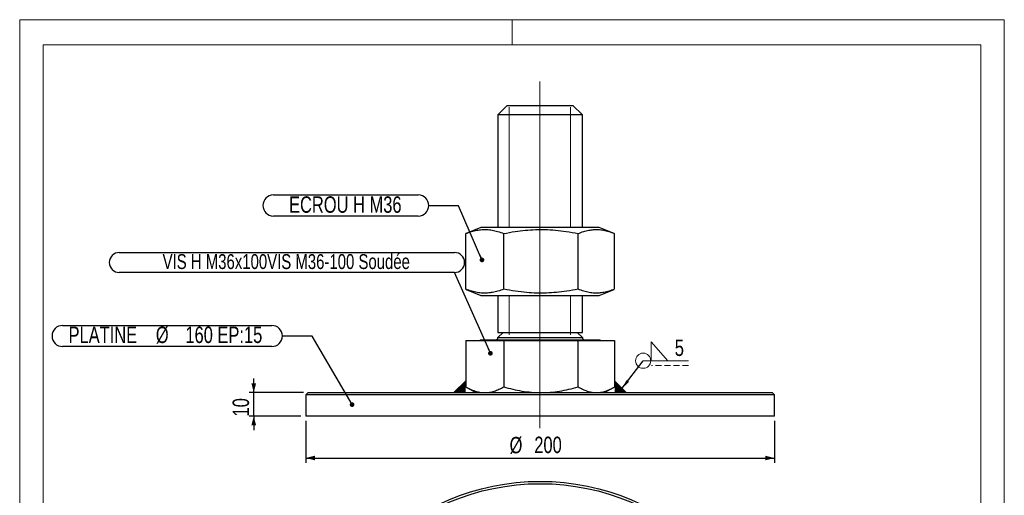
# Model space of a CAD drawing. Header units: millimetres. Extents: x 0 to 210, y 0 to 297.
# Tile 2 of 2: x 0 to 210, y 196 to 297. Entities that reach past the tile are written whole.
import ezdxf

# ---------------------------------------------------------------- set-up
doc = ezdxf.new("R2010")
doc.units = ezdxf.units.MM
doc.linetypes.add('HIDDEN', pattern=[1.905, 1.27, -0.635])
doc.layers.add('COTES', color=1, linetype='Continuous')
doc.layers.add('NOTES', color=6, linetype='Continuous')
doc.layers.add('TRAIT-FORT', color=4, linetype='Continuous', lineweight=25)
doc.styles.add('SLDTEXTSTYLE0', font='TXT', dxfattribs={"width": 0.75})
doc.dimstyles.new('SLDDIMSTYLE0', dxfattribs={"dimtxt": 3.5, "dimasz": 2, "dimexe": 0, "dimexo": 0.0625, "dimgap": 0.875, "dimtad": 1, "dimlfac": 2, "dimrnd": 1e-09, "dimzin": 12, "dimdsep": 46, "dimtxsty": 'SLDTEXTSTYLE0', "dimsah": 1, "dimcen": 0.09, "dimadec": 0, "dimazin": 3, "dimtfac": 1, "dimtmove": 0, "dimatfit": 0, "dimfxl": 0, "dimfrac": 2, "dimtolj": 1, "dimtzin": 12, "dimarcsym": 0})
doc.dimstyles.new('SLDDIMSTYLE1', dxfattribs={"dimtxt": 3.5, "dimasz": 2, "dimexe": 0, "dimexo": 0.0625, "dimgap": 0.875, "dimtad": 1, "dimlfac": 2, "dimrnd": 1e-09, "dimzin": 12, "dimdsep": 46, "dimtxsty": 'SLDTEXTSTYLE0', "dimsah": 1, "dimcen": 0.09, "dimadec": 0, "dimazin": 3, "dimtfac": 1, "dimtofl": 0, "dimtmove": 0, "dimatfit": 3, "dimfxl": 0, "dimfrac": 2, "dimtolj": 1, "dimtzin": 12, "dimarcsym": 0})
doc.dimstyles.new('SLDDIMSTYLE2', dxfattribs={"dimtxt": 0.18, "dimasz": 1, "dimexe": 0, "dimexo": 0.0625, "dimgap": 0, "dimtad": 0, "dimtih": 1, "dimtoh": 1, "dimdec": 0, "dimrnd": 1e-09, "dimzin": 0, "dimdsep": 46, "dimtxsty": 'Standard', "dimblk1": 'DOT', "dimblk2": 'DOT', "dimsah": 1, "dimcen": 0.09, "dimadec": 0, "dimazin": 0, "dimtfac": 1, "dimtdec": 0, "dimtofl": 0, "dimtmove": 0, "dimatfit": 3, "dimldrblk": 'DOT', "dimfxl": 0, "dimfrac": 2, "dimtolj": 1, "dimtzin": 0, "dimarcsym": 0})
doc.dimstyles.new('SLDDIMSTYLE3', dxfattribs={"dimtxt": 0.18, "dimasz": 2, "dimexe": 0, "dimexo": 0.0625, "dimgap": 0, "dimtad": 0, "dimtih": 1, "dimtoh": 1, "dimdec": 0, "dimrnd": 1e-09, "dimzin": 0, "dimdsep": 46, "dimtxsty": 'Standard', "dimsah": 1, "dimcen": 0.09, "dimadec": 0, "dimazin": 0, "dimtfac": 2, "dimtdec": 0, "dimtofl": 0, "dimtmove": 0, "dimatfit": 3, "dimfxl": 0, "dimfrac": 2, "dimtolj": 1, "dimtzin": 0, "dimarcsym": 0})

# ---------------------------------------------------------------- blocks, each defined once
blk = doc.blocks.new('_D')
at = {"layer": 'COTES', "color": 1}
for p, q in [((49.9, 217.45), (49.9, 220.45)), ((60.48, 217.45), (48.9, 217.45)), ((49.9, 212.45), (49.9, 217.45)), ((59.98, 212.45), (48.9, 212.45)), ((49.9, 212.45), (49.9, 209.45))]:
    blk.add_line(p, q, dxfattribs=at)
for points in [[(49.9, 217.45), (50.4, 219.45), (49.4, 219.45)], [(49.9, 212.45), (49.4, 210.45), (50.4, 210.45)]]:
    blk.add_solid(points, dxfattribs=at)
at = {"layer": 'COTES', "color": 1, "insert": (45.39, 212.36), "char_height": 3.5, "attachment_point": 1, "rotation": 90, "style": 'SLDTEXTSTYLE0'}
blk.add_mtext('10', dxfattribs=at)
blk = doc.blocks.new('_D_1')
at = {"layer": 'COTES', "color": 1}
for p, q in [((60.98, 211.45), (60.98, 202.49)), ((160.98, 211.45), (160.98, 202.49)), ((60.98, 203.49), (160.98, 203.49))]:
    blk.add_line(p, q, dxfattribs=at)
for points in [[(60.98, 203.49), (62.98, 202.99), (62.98, 203.99)], [(160.98, 203.49), (158.98, 203.99), (158.98, 202.99)]]:
    blk.add_solid(points, dxfattribs=at)
at = {"layer": 'COTES', "color": 1, "char_height": 3.5, "attachment_point": 1, "style": 'SLDTEXTSTYLE0'}
for s, insert in [('%%c', (104.47, 208)), ('200', (109.74, 208.05))]:
    blk.add_mtext(s, dxfattribs=dict(at, insert=insert))
blk = doc.blocks.new('SW_NOTE_4')
at = {"layer": 'NOTES', "color": 0}
for p, q in [((-46.89, 2.28), (-2.24, 2.28)), ((-2.24, -2.2), (-46.89, -2.2))]:
    blk.add_line(p, q, dxfattribs=at)
for centre, start, end in [((-46.89, 0.04), 90, 270), ((-2.24, 0.04), 270, 90)]:
    blk.add_arc(centre, 2.24, start, end, dxfattribs=at)
at = {"layer": 'NOTES', "color": 0, "char_height": 3.5, "attachment_point": 2, "style": 'SLDTEXTSTYLE0'}
for s, insert in [('%%c', (-25.62, 2.04)), ('160 EP:15', (-12.48, 2.04)), ('PLATINE', (-38.28, 2.04))]:
    blk.add_mtext(s, dxfattribs=dict(at, insert=insert))
blk = doc.blocks.new('_Dot')
at = {"color": 0, "linetype": 'ByBlock', "lineweight": -2}
blk.add_line((-0.5, 0), (-1, 0), dxfattribs=at)
at = {"color": 0, "linetype": 'ByBlock', "const_width": 0.5}
blk.add_lwpolyline([(-0.25, 0, 1), (0.25, 0, 1)], format="xyb", close=True, dxfattribs=at)
blk = doc.blocks.new('SW_NOTE_5')
at = {"layer": 'NOTES', "color": 0}
for p, q in [((-71.51, 4.26), (0, 4.26)), ((0, 0), (-71.51, 0))]:
    blk.add_line(p, q, dxfattribs=at)
for centre, start, end in [((-71.51, 2.13), 90, 270), ((0, 2.13), 270, 90)]:
    blk.add_arc(centre, 2.13, start, end, dxfattribs=at)
at = {"layer": 'NOTES', "color": 0, "insert": (-35.9, 3.91), "char_height": 3.175, "attachment_point": 2, "style": 'SLDTEXTSTYLE0'}
blk.add_mtext('VIS H M36x100VIS M36-100 Soudée', dxfattribs=at)
blk = doc.blocks.new('SW_NOTE_6')
at = {"layer": 'NOTES', "color": 0}
for p, q in [((-33.13, 2.28), (-2.24, 2.28)), ((-2.24, -2.2), (-33.13, -2.2))]:
    blk.add_line(p, q, dxfattribs=at)
for centre, start, end in [((-33.13, 0.04), 90, 270), ((-2.24, 0.04), 270, 90)]:
    blk.add_arc(centre, 2.24, start, end, dxfattribs=at)
at = {"layer": 'NOTES', "color": 0, "insert": (-17.8, 1.99), "char_height": 3.5, "attachment_point": 2, "style": 'SLDTEXTSTYLE0'}
blk.add_mtext('ECROU H M36', dxfattribs=at)
blk = doc.blocks.new('SW_SYMBOL_WELD_FILL')
at = {"color": 0, "linetype": 'Continuous', "lineweight": 18}
for p, q in [((100, 0), (100, 900)), ((100, 900), (900, 0)), ((100, 0), (900, 0))]:
    blk.add_line(p, q, dxfattribs=at)
blk = doc.blocks.new('SW_WELDSYMBOL_0')
at = {"color": 0, "linetype": 'Continuous', "lineweight": 18}
blk.add_line((9.65, 0), (0, 0), dxfattribs=at)
at = {"color": 0, "linetype": 'HIDDEN', "lineweight": 18}
blk.add_line((9.65, -1), (1.8, -1), dxfattribs=at)
at = {"color": 0, "linetype": 'Continuous', "lineweight": 18}
blk.add_circle((0, 0), 1.62, dxfattribs=at)
at = {"color": 0, "linetype": 'Continuous', "lineweight": 18, "xscale": 0.004470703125, "yscale": 0.004470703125, "zscale": 0.004470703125}
blk.add_blockref('SW_SYMBOL_WELD_FILL', (1.27, 0), dxfattribs=at)
at = {"color": 0, "linetype": 'Continuous', "lineweight": 18, "insert": (6.75, 4.51), "char_height": 3.5, "attachment_point": 1, "style": 'SLDTEXTSTYLE0'}
blk.add_mtext('5', dxfattribs=at)

msp = doc.modelspace()

# ---------------------------------------------------------------- hatches: boundary and pattern name
at = {"linetype": 'Continuous', "lineweight": 18}
for points in [[(95.108403, 219.946439), (95.108403, 218.674539), (95.108403, 217.446439), (92.608403, 217.446439)], [(126.860343, 219.946439), (126.860343, 218.674539), (126.860343, 217.446439), (129.360343, 217.446439)]]:
    msp.add_hatch(color=7, dxfattribs=at).paths.add_polyline_path(points, flags=0)

# ---------------------------------------------------------------- linework, layer by layer
at = {"color": 7, "linetype": 'Continuous', "lineweight": 18}
for p, q in [((-0.017078, 297.000013), (209.982922, 297.000013)), ((-0.017078, 297.000013), (-0.017078, 0.000013)), ((104.982922, 297.000013), (104.982922, 291.626821)), ((209.982922, 297.000013), (209.982922, 0.000013)), ((5.000009, 291.626821), (205.000022, 291.626821)), ((5.000009, 291.626821), (5.000009, 148.509076)), ((205.000022, 291.626821), (204.999893, 5.000066)), ((110.91369, 283.78275), (110.91369, 209.850284)), ((104.360878, 278.349251), (104.360878, 252.696439)), ((117.466503, 278.349251), (117.466503, 252.696439)), ((123.598884, 252.696439), (98.369863, 252.696439)), ((98.369863, 238.196439), (123.598884, 238.196439)), ((104.360878, 238.196439), (104.360878, 229.796439)), ((117.466503, 238.196439), (117.466503, 229.796439)), ((95.108403, 219.946439), (92.608403, 217.446439)), ((126.860343, 219.946439), (129.360343, 217.446439))]:
    msp.add_line(p, q, dxfattribs=at)
at = {"layer": 'TRAIT-FORT', "color": 4, "linetype": 'Continuous', "lineweight": 25}
for p, q in [((103.984373, 278.696439), (101.984373, 276.696439)), ((103.984373, 278.696439), (104.964998, 278.696439)), ((104.964998, 278.696439), (117.984373, 278.696439)), ((119.984373, 276.696439), (117.984373, 278.696439)), ((101.984373, 276.696439), (101.984373, 252.696439)), ((103.245177, 276.696439), (101.984373, 276.696439)), ((119.984373, 276.696439), (103.245177, 276.696439)), ((119.984373, 252.696439), (119.984373, 276.696439)), ((98.369863, 252.696439), (95.216272, 251.422305)), ((104.809794, 252.696439), (98.369863, 252.696439)), ((123.598884, 252.696439), (104.809794, 252.696439)), ((126.752474, 251.422305), (123.598884, 252.696439)), ((95.226184, 251.420565), (95.108411, 251.378257)), ((95.108411, 239.514621), (95.108411, 251.378257)), ((103.212802, 239.514621), (103.212802, 251.378257)), ((119.088764, 239.514621), (119.088764, 251.378257)), ((126.860335, 239.514621), (126.860335, 251.378257)), ((95.108411, 239.514621), (95.226187, 239.472019)), ((95.216272, 239.470572), (98.369863, 238.196439)), ((123.598884, 238.196439), (126.752474, 239.470572)), ((98.369863, 238.196439), (104.809794, 238.196439)), ((101.984373, 238.196439), (101.984373, 230.278939)), ((104.809794, 238.196439), (123.598884, 238.196439)), ((119.984373, 230.278939), (119.984373, 238.196439)), ((103.066873, 230.278939), (101.984373, 229.196439)), ((101.984373, 230.278939), (119.984373, 230.278939)), ((101.984373, 229.196439), (119.984373, 229.196439)), ((119.984373, 229.196439), (118.901873, 230.278939)), ((95.108403, 228.596439), (95.108403, 218.674539)), ((95.108403, 228.596439), (103.212799, 228.596439)), ((98.206873, 228.696439), (98.206873, 228.596439)), ((98.206873, 228.696439), (123.761873, 228.696439)), ((103.212799, 228.596439), (103.212799, 218.674539)), ((103.212799, 228.596439), (119.088768, 228.596439)), ((119.088768, 218.674539), (119.088768, 228.596439)), ((119.088768, 228.596439), (126.860343, 228.596439)), ((123.761873, 228.596439), (123.761873, 228.696439)), ((126.860343, 228.596439), (126.860343, 218.674539)), ((95.216203, 218.61726), (95.108403, 218.674539)), ((95.213765, 218.613037), (97.234373, 217.446439)), ((124.734373, 217.446439), (126.754981, 218.613037)), ((61.484373, 217.446439), (60.984373, 216.946439)), ((60.984373, 216.946439), (60.984373, 212.446439)), ((160.984373, 216.946439), (60.984373, 216.946439)), ((61.484373, 217.446439), (160.484373, 217.446439)), ((160.984373, 216.946439), (160.484373, 217.446439)), ((160.984373, 212.446439), (160.984373, 216.946439)), ((156.419189, 212.446439), (60.984373, 212.446439)), ((160.984373, 212.446439), (156.419189, 212.446439))]:
    msp.add_line(p, q, dxfattribs=at)
for radius in [50, 49.5]:
    msp.add_circle((110.984373, 148.516572), radius, dxfattribs=at)
for centre, start, end in [((101.484373, 229.196439), 270, 360), ((120.484373, 229.196439), 180, 270)]:
    msp.add_arc(centre, 0.5, start, end, dxfattribs=at)
for points, knots in [([(95.108411, 251.378257), (95.520773, 251.530818), (96.307612, 251.821923), (97.459689, 252.097083), (98.549656, 252.238111), (99.635842, 252.24748), (100.757819, 252.117882), (101.96059, 251.840098), (102.781842, 251.537204), (103.212802, 251.378257)], [0, 0, 0, 0, 0.1541644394, 0.2941655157, 0.4261538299, 0.5553400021, 0.693009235, 0.8389033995, 1, 1, 1, 1]), ([(103.212802, 251.378257), (104.020591, 251.530818), (105.561956, 251.821923), (107.818799, 252.097083), (109.953972, 252.238111), (112.081738, 252.24748), (114.279617, 252.117882), (116.635765, 251.840098), (118.244542, 251.537204), (119.088764, 251.378257)], [0, 0, 0, 0, 0.1541644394, 0.2941655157, 0.4261538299, 0.5553400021, 0.693009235, 0.8389033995, 1, 1, 1, 1]), ([(119.088764, 251.378257), (119.484192, 251.530817), (120.238718, 251.821921), (121.343484, 252.097089), (122.388687, 252.238088), (123.430276, 252.247566), (124.506142, 252.117527), (125.620041, 251.85105), (126.368449, 251.564037), (126.742562, 251.420565)], [0, 0, 0, 0, 0.1565556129, 0.2987281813, 0.4327637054, 0.5639536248, 0.7037581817, 0.8519152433, 1, 1, 1, 1]), ([(103.212802, 239.514621), (102.800441, 239.36206), (102.013601, 239.070955), (100.861524, 238.795795), (99.771557, 238.654766), (98.685371, 238.645398), (97.563394, 238.774995), (96.360623, 239.05278), (95.539371, 239.355674), (95.108411, 239.514621)], [0, 0, 0, 0, 0.1541644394, 0.2941655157, 0.4261538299, 0.5553400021, 0.693009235, 0.8389033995, 1, 1, 1, 1]), ([(119.088764, 239.514621), (118.280975, 239.36206), (116.73961, 239.070955), (114.482768, 238.795795), (112.347594, 238.654766), (110.219828, 238.645398), (108.02195, 238.774995), (105.665802, 239.05278), (104.057025, 239.355674), (103.212802, 239.514621)], [0, 0, 0, 0, 0.1541644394, 0.2941655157, 0.4261538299, 0.5553400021, 0.693009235, 0.8389033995, 1, 1, 1, 1]), ([(126.742559, 239.472019), (126.386286, 239.334962), (125.670884, 239.059747), (124.60559, 238.796133), (123.560417, 238.65468), (122.518828, 238.645422), (121.44293, 238.774988), (120.289552, 239.052782), (119.502027, 239.355675), (119.088764, 239.514621)], [0, 0, 0, 0, 0.1410419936, 0.2832150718, 0.4172510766, 0.5484414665, 0.6882465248, 0.8364041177, 1, 1, 1, 1]), ([(95.108403, 218.674539), (95.436086, 218.498735), (96.091375, 218.147166), (97.098147, 217.760515), (98.122447, 217.497698), (98.81457, 217.463524), (99.160601, 217.446439)], [0, 0, 0, 0, 0.2477111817, 0.4953654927, 0.7477052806, 1, 1, 1, 1]), ([(99.160601, 217.446439), (99.499745, 217.462837), (100.178089, 217.495637), (101.195812, 217.751742), (102.209804, 218.137019), (102.87844, 218.495351), (103.212799, 218.674539)], [0, 0, 0, 0, 0.2472747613, 0.4945905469, 0.7472643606, 1, 1, 1, 1]), ([(103.212799, 218.674539), (103.854706, 218.498735), (105.138374, 218.147166), (107.110573, 217.760515), (109.117108, 217.497698), (110.472932, 217.463524), (111.150783, 217.446439)], [0, 0, 0, 0, 0.24771118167, 0.49536549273, 0.74770528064, 1, 1, 1, 1]), ([(111.150783, 217.446439), (111.815144, 217.462837), (113.143975, 217.495637), (115.137626, 217.751742), (117.123969, 218.137019), (118.433782, 218.495351), (119.088768, 218.674539)], [0, 0, 0, 0, 0.2472747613, 0.4945905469, 0.7472643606, 1, 1, 1, 1]), ([(119.088768, 218.674539), (119.402994, 218.498735), (120.031372, 218.147166), (120.996799, 217.760515), (121.979035, 217.497698), (122.642735, 217.463524), (122.974555, 217.446439)], [0, 0, 0, 0, 0.2477111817, 0.4953654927, 0.7477052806, 1, 1, 1, 1]), ([(122.974555, 217.446439), (123.299772, 217.462837), (123.950259, 217.495637), (124.926187, 217.751742), (125.898538, 218.137019), (126.539715, 218.495351), (126.860343, 218.674539)], [0, 0, 0, 0, 0.2472747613, 0.4945905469, 0.7472643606, 1, 1, 1, 1])]:
    msp.add_open_spline(points, degree=3, knots=knots, dxfattribs=at)

# ---------------------------------------------------------------- block references
at = {"color": 7, "linetype": 'Continuous', "lineweight": 18}
msp.add_blockref('SW_WELDSYMBOL_0', (132.95327, 224.247589), dxfattribs=at)
at = {"layer": 'NOTES', "color": 211}
for name, p in [('SW_NOTE_6', (87.227074, 257.321408)), ('SW_NOTE_5', (92.740175, 243.074683)), ('SW_NOTE_4', (56.004367, 229.48298))]:
    msp.add_blockref(name, p, dxfattribs=at)

# ---------------------------------------------------------------- dimensions: what is measured, and where the dimension line sits
at = {"layer": 'COTES', "color": 1}
dim = msp.add_linear_dim(base=(49.900343, 217.446439), p1=(60.984373, 212.446439), p2=(61.484373, 217.446439), angle=90, dimstyle='SLDDIMSTYLE0', dxfattribs=at)
dim.commit()
dim.dimension.update_dxf_attribs({"geometry": '_D', "text_midpoint": (49.900343, 214.946439), "dimtype": 160})
dim = msp.add_linear_dim(base=(160.984373, 203.486094), p1=(60.984373, 212.446439), p2=(160.984373, 212.446439), text='%%c<>', dimstyle='SLDDIMSTYLE1', dxfattribs=at)
dim.commit()
dim.dimension.update_dxf_attribs({"geometry": '_D_1', "text_midpoint": (110.984373, 203.486094), "dimtype": 160})

# ---------------------------------------------------------------- leaders
at = {"color": 7, "linetype": 'Continuous', "lineweight": 18}
msp.add_leader([(128.497336, 218.370422), (132.95327, 224.247589)], dimstyle='SLDDIMSTYLE3', dxfattribs=at)
at = {"layer": 'NOTES', "color": 211}
for points in [[(98.579229, 245.750107), (93.577074, 257.321408), (87.227074, 257.321408)], [(100.382681, 225.836784), (92.740175, 243.074683)], [(70.875527, 214.884697), (62.354367, 229.48298), (56.004367, 229.48298)]]:
    msp.add_leader(points, dimstyle='SLDDIMSTYLE2', dxfattribs=at)

doc.saveas('drawing.dxf')
